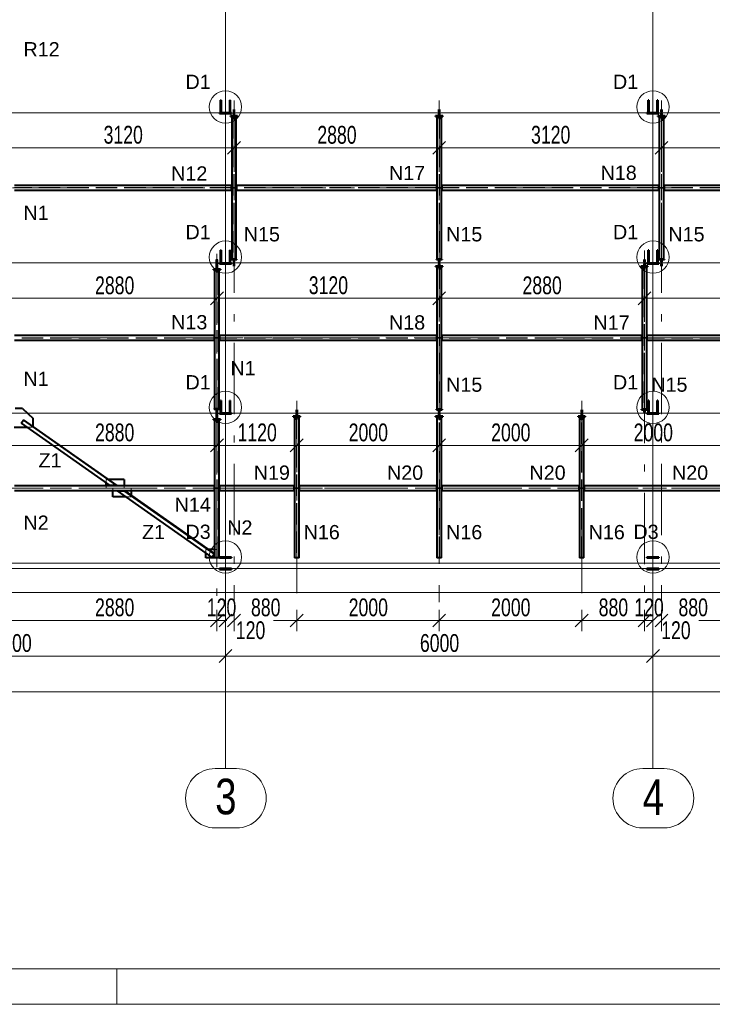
# Model space of a CAD drawing. Header units: metres. Extents: x 212 to 317, y 37 to 97.
# Tile 5 of 52: x 231.51 to 241.23, y 37.11 to 50.92. Entities that reach past the tile are written whole.
import ezdxf

# ---------------------------------------------------------------- set-up
doc = ezdxf.new("R2010")
doc.units = ezdxf.units.M
doc.linetypes.add('__RA_15', pattern=[1.7, 1, -0.3, 0.1, -0.3])
doc.linetypes.add('__RA_2', pattern=[0.4, 0.3, -0.1])
for name, color, linetype, lineweight in [('OSY', 204, '__RA_15', 13), ('POPIS', 7, 'Continuous', 13), ('SRAFY', 254, 'Continuous', 18), ('Standard', 7, 'Continuous', 40), ('VYZTUZ', 11, 'Continuous', 50)]:
    doc.layers.add(name, color=color, linetype=linetype, lineweight=lineweight)
doc.styles.add('ARIAL', font='ARIAL.TTF')

msp = doc.modelspace()

# ---------------------------------------------------------------- linework, layer by layer
at = {"layer": 'OSY', "color": 204, "linetype": 'Continuous', "lineweight": 13}
for p, q in [((234.396, 40.423), (234.396, 66.921)), ((240.396, 40.423), (240.396, 66.921)), ((225.637, 49.62), (298.407, 49.62)), ((224.437, 47.513), (298.407, 47.513)), ((222.139, 45.405), (298.407, 45.405)), ((222.139, 43.297), (298.407, 43.297)), ((234.551, 40.417), (234.252, 40.417)), ((234.396, 40.423), (234.396, 40.423)), ((240.551, 40.417), (240.252, 40.417)), ((240.396, 40.423), (240.396, 40.423)), ((234.551, 39.583), (234.252, 39.583)), ((240.551, 39.583), (240.252, 39.583))]:
    msp.add_line(p, q, dxfattribs=at)
at = {"layer": 'OSY', "color": 204, "linetype": '__RA_15', "lineweight": 13}
for p, q in [((234.516, 49.791), (234.516, 42.751)), ((237.396, 49.791), (237.396, 42.751)), ((240.516, 49.791), (240.516, 42.751)), ((224.606, 48.566), (292.136, 48.566)), ((240.276, 47.684), (240.276, 42.793)), ((234.276, 47.641), (234.276, 42.751)), ((223.446, 46.459), (293.446, 46.459)), ((235.396, 45.576), (235.396, 42.751)), ((239.396, 45.576), (239.396, 42.751)), ((222.186, 44.351), (294.576, 44.351))]:
    msp.add_line(p, q, dxfattribs=at)
at = {"layer": 'OSY', "color": 204, "linetype": 'Continuous', "lineweight": 13}
for centre, start, end in [((234.252, 40), 90, 270), ((234.551, 40), 270, 90), ((240.252, 40), 90, 270), ((240.551, 40), 270, 90)]:
    msp.add_arc(centre, 0.417, start, end, dxfattribs=at)
at = {"layer": 'SRAFY', "color": 136, "linetype": 'Continuous', "lineweight": 18}
msp.add_line((232.869, 37.608), (232.869, 37.108), dxfattribs=at)
for points in [[(211.869, 37.108), (316.869, 37.108), (316.869, 96.508), (211.869, 96.508), (211.869, 37.108)], [(212.369, 37.608), (316.369, 37.608), (316.369, 96.008), (212.369, 96.008), (212.369, 37.608)]]:
    msp.add_lwpolyline(points, dxfattribs=at)
at = {"layer": 'Standard', "color": 1, "linetype": 'Continuous', "lineweight": 40}
for p, q in [((234.328, 49.623), (234.328, 49.797)), ((234.336, 49.797), (234.328, 49.797)), ((234.336, 49.797), (234.336, 49.623)), ((234.464, 49.797), (234.456, 49.797)), ((234.456, 49.623), (234.456, 49.797)), ((234.464, 49.797), (234.464, 49.623)), ((240.328, 49.623), (240.328, 49.797)), ((240.336, 49.797), (240.328, 49.797)), ((240.336, 49.797), (240.336, 49.623)), ((240.464, 49.797), (240.456, 49.797)), ((240.456, 49.623), (240.456, 49.797)), ((240.464, 49.797), (240.464, 49.623)), ((234.31, 49.608), (234.31, 49.618)), ((234.48, 49.618), (234.31, 49.618)), ((234.31, 49.608), (234.48, 49.608)), ((234.328, 49.623), (234.336, 49.623)), ((234.456, 49.623), (234.464, 49.623)), ((234.48, 49.618), (234.48, 49.608)), ((234.512, 49.665), (234.52, 49.665)), ((234.512, 49.633), (234.512, 49.665)), ((234.52, 49.633), (234.512, 49.633)), ((234.512, 49.633), (234.512, 49.623)), ((234.512, 49.623), (234.52, 49.623)), ((234.52, 49.618), (234.512, 49.618)), ((234.512, 49.618), (234.512, 49.608)), ((234.512, 49.608), (234.52, 49.608)), ((234.512, 49.575), (234.512, 49.608)), ((234.52, 49.665), (234.52, 49.633)), ((234.52, 49.623), (234.52, 49.633)), ((234.52, 49.608), (234.52, 49.618)), ((234.52, 49.608), (234.52, 49.575)), ((237.392, 49.665), (237.4, 49.665)), ((237.392, 49.633), (237.392, 49.665)), ((237.4, 49.633), (237.392, 49.633)), ((237.392, 49.633), (237.392, 49.623)), ((237.392, 49.623), (237.4, 49.623)), ((237.4, 49.618), (237.392, 49.618)), ((237.392, 49.618), (237.392, 49.608)), ((237.392, 49.608), (237.4, 49.608)), ((237.392, 49.575), (237.392, 49.608)), ((237.4, 49.665), (237.4, 49.633)), ((237.4, 49.623), (237.4, 49.633)), ((237.4, 49.608), (237.4, 49.618)), ((237.4, 49.608), (237.4, 49.575)), ((240.31, 49.608), (240.31, 49.618)), ((240.48, 49.618), (240.31, 49.618)), ((240.31, 49.608), (240.48, 49.608)), ((240.328, 49.623), (240.336, 49.623)), ((240.456, 49.623), (240.464, 49.623)), ((240.48, 49.618), (240.48, 49.608)), ((240.512, 49.665), (240.52, 49.665)), ((240.512, 49.633), (240.512, 49.665)), ((240.52, 49.633), (240.512, 49.633)), ((240.512, 49.633), (240.512, 49.623)), ((240.512, 49.623), (240.52, 49.623)), ((240.52, 49.618), (240.512, 49.618)), ((240.512, 49.618), (240.512, 49.608)), ((240.512, 49.608), (240.52, 49.608)), ((240.512, 49.575), (240.512, 49.608)), ((240.52, 49.665), (240.52, 49.633)), ((240.52, 49.623), (240.52, 49.633)), ((240.52, 49.608), (240.52, 49.618)), ((240.52, 49.608), (240.52, 49.575)), ((234.466, 49.567), (234.466, 49.575)), ((234.566, 49.575), (234.466, 49.575)), ((234.466, 49.567), (234.566, 49.567)), ((234.474, 49.567), (234.474, 49.562)), ((234.474, 49.562), (234.509, 49.562)), ((234.484, 49.557), (234.484, 47.566)), ((234.484, 49.557), (234.548, 49.557)), ((234.509, 49.562), (234.509, 49.557)), ((234.514, 49.557), (234.514, 49.567)), ((234.518, 49.567), (234.518, 49.557)), ((234.523, 49.557), (234.523, 49.562)), ((234.523, 49.562), (234.558, 49.562)), ((234.548, 47.566), (234.548, 49.557)), ((234.558, 49.562), (234.558, 49.567)), ((234.566, 49.575), (234.566, 49.567)), ((237.346, 49.567), (237.346, 49.575)), ((237.446, 49.575), (237.346, 49.575)), ((237.346, 49.567), (237.446, 49.567)), ((237.354, 49.567), (237.354, 49.562)), ((237.354, 49.562), (237.389, 49.562)), ((237.364, 49.557), (237.364, 47.566)), ((237.364, 49.557), (237.428, 49.557)), ((237.389, 49.562), (237.389, 49.557)), ((237.394, 49.557), (237.394, 49.567)), ((237.398, 49.567), (237.398, 49.557)), ((237.403, 49.557), (237.403, 49.562)), ((237.403, 49.562), (237.438, 49.562)), ((237.428, 47.566), (237.428, 49.557)), ((237.438, 49.562), (237.438, 49.567)), ((237.446, 49.575), (237.446, 49.567)), ((240.466, 49.567), (240.466, 49.575)), ((240.566, 49.575), (240.466, 49.575)), ((240.466, 49.567), (240.566, 49.567)), ((240.474, 49.567), (240.474, 49.562)), ((240.474, 49.562), (240.509, 49.562)), ((240.484, 49.557), (240.484, 47.566)), ((240.484, 49.557), (240.548, 49.557)), ((240.509, 49.562), (240.509, 49.557)), ((240.514, 49.557), (240.514, 49.567)), ((240.518, 49.567), (240.518, 49.557)), ((240.523, 49.557), (240.523, 49.562)), ((240.523, 49.562), (240.558, 49.562)), ((240.548, 47.566), (240.548, 49.557)), ((240.558, 49.562), (240.558, 49.567)), ((240.566, 49.575), (240.566, 49.567)), ((234.476, 48.598), (231.436, 48.598)), ((231.436, 48.534), (234.476, 48.534)), ((234.476, 48.606), (234.476, 48.598)), ((234.476, 48.606), (234.484, 48.606)), ((234.476, 48.598), (234.476, 48.534)), ((234.476, 48.534), (234.476, 48.526)), ((234.484, 48.526), (234.476, 48.526)), ((234.548, 48.606), (234.556, 48.606)), ((234.556, 48.526), (234.548, 48.526)), ((234.556, 48.598), (234.556, 48.606)), ((234.556, 48.534), (234.556, 48.598)), ((237.356, 48.598), (234.556, 48.598)), ((234.556, 48.526), (234.556, 48.534)), ((234.556, 48.534), (237.356, 48.534)), ((237.356, 48.606), (237.356, 48.598)), ((237.356, 48.606), (237.364, 48.606)), ((237.356, 48.598), (237.356, 48.534)), ((237.356, 48.534), (237.356, 48.526)), ((237.364, 48.526), (237.356, 48.526)), ((237.428, 48.606), (237.436, 48.606)), ((237.436, 48.526), (237.428, 48.526)), ((237.436, 48.598), (237.436, 48.606)), ((237.436, 48.534), (237.436, 48.598)), ((240.476, 48.598), (237.436, 48.598)), ((237.436, 48.526), (237.436, 48.534)), ((237.436, 48.534), (240.476, 48.534)), ((240.476, 48.606), (240.476, 48.598)), ((240.476, 48.606), (240.484, 48.606)), ((240.476, 48.598), (240.476, 48.534)), ((240.476, 48.534), (240.476, 48.526)), ((240.484, 48.526), (240.476, 48.526)), ((240.548, 48.606), (240.556, 48.606)), ((240.556, 48.526), (240.548, 48.526)), ((240.556, 48.598), (240.556, 48.606)), ((240.556, 48.534), (240.556, 48.598)), ((243.356, 48.598), (240.556, 48.598)), ((240.556, 48.526), (240.556, 48.534)), ((240.556, 48.534), (243.356, 48.534)), ((234.328, 47.515), (234.328, 47.689)), ((234.336, 47.689), (234.328, 47.689)), ((234.336, 47.689), (234.336, 47.515)), ((234.464, 47.689), (234.456, 47.689)), ((234.456, 47.515), (234.456, 47.689)), ((234.464, 47.689), (234.464, 47.515)), ((240.328, 47.515), (240.328, 47.689)), ((240.336, 47.689), (240.328, 47.689)), ((240.336, 47.689), (240.336, 47.515)), ((240.464, 47.689), (240.456, 47.689)), ((240.456, 47.515), (240.456, 47.689)), ((240.464, 47.689), (240.464, 47.515)), ((234.28, 47.565), (234.272, 47.565)), ((234.272, 47.565), (234.272, 47.556)), ((234.272, 47.51), (234.272, 47.556)), ((234.272, 47.556), (234.28, 47.556)), ((234.28, 47.556), (234.28, 47.565)), ((234.28, 47.556), (234.28, 47.51)), ((234.476, 47.558), (234.476, 47.566)), ((234.484, 47.566), (234.476, 47.566)), ((234.476, 47.558), (234.556, 47.558)), ((234.548, 47.566), (234.484, 47.566)), ((234.512, 47.525), (234.512, 47.558)), ((234.52, 47.558), (234.52, 47.525)), ((234.556, 47.566), (234.548, 47.566)), ((234.556, 47.566), (234.556, 47.558)), ((237.356, 47.558), (237.356, 47.566)), ((237.364, 47.566), (237.356, 47.566)), ((237.356, 47.558), (237.436, 47.558)), ((237.428, 47.566), (237.364, 47.566)), ((237.392, 47.525), (237.392, 47.558)), ((237.4, 47.558), (237.4, 47.525)), ((237.436, 47.566), (237.428, 47.566)), ((237.436, 47.566), (237.436, 47.558)), ((240.272, 47.558), (240.28, 47.558)), ((240.272, 47.525), (240.272, 47.558)), ((240.28, 47.558), (240.28, 47.525)), ((240.476, 47.558), (240.476, 47.566)), ((240.484, 47.566), (240.476, 47.566)), ((240.476, 47.558), (240.556, 47.558)), ((240.548, 47.566), (240.484, 47.566)), ((240.512, 47.525), (240.512, 47.558)), ((240.52, 47.558), (240.52, 47.525)), ((240.556, 47.566), (240.548, 47.566)), ((240.556, 47.566), (240.556, 47.558)), ((234.226, 47.417), (234.226, 47.425)), ((234.326, 47.425), (234.226, 47.425)), ((234.226, 47.417), (234.326, 47.417)), ((234.234, 47.417), (234.234, 47.412)), ((234.234, 47.412), (234.269, 47.412)), ((234.244, 47.407), (234.308, 47.407)), ((234.244, 47.407), (234.244, 45.466)), ((234.269, 47.412), (234.269, 47.407)), ((234.272, 47.501), (234.272, 47.51)), ((234.272, 47.51), (234.28, 47.51)), ((234.272, 47.501), (234.28, 47.501)), ((234.272, 47.493), (234.272, 47.501)), ((234.272, 47.482), (234.272, 47.493)), ((234.28, 47.493), (234.272, 47.493)), ((234.272, 47.434), (234.272, 47.482)), ((234.28, 47.482), (234.272, 47.482)), ((234.28, 47.434), (234.272, 47.434)), ((234.272, 47.434), (234.272, 47.425)), ((234.274, 47.407), (234.274, 47.417)), ((234.278, 47.417), (234.278, 47.407)), ((234.28, 47.51), (234.28, 47.501)), ((234.28, 47.501), (234.28, 47.493)), ((234.28, 47.493), (234.28, 47.482)), ((234.28, 47.482), (234.28, 47.434)), ((234.28, 47.425), (234.28, 47.434)), ((234.283, 47.407), (234.283, 47.412)), ((234.283, 47.412), (234.318, 47.412)), ((234.308, 45.466), (234.308, 47.407)), ((234.31, 47.5), (234.31, 47.51)), ((234.48, 47.51), (234.31, 47.51)), ((234.31, 47.5), (234.48, 47.5)), ((234.318, 47.412), (234.318, 47.417)), ((234.326, 47.425), (234.326, 47.417)), ((234.328, 47.515), (234.336, 47.515)), ((234.456, 47.515), (234.464, 47.515)), ((234.48, 47.51), (234.48, 47.5)), ((234.52, 47.525), (234.512, 47.525)), ((234.512, 47.525), (234.512, 47.515)), ((234.512, 47.515), (234.52, 47.515)), ((234.52, 47.51), (234.512, 47.51)), ((234.512, 47.51), (234.512, 47.5)), ((234.512, 47.5), (234.52, 47.5)), ((234.512, 47.468), (234.512, 47.5)), ((234.52, 47.468), (234.512, 47.468)), ((234.52, 47.515), (234.52, 47.525)), ((234.52, 47.5), (234.52, 47.51)), ((234.52, 47.5), (234.52, 47.468)), ((237.346, 47.46), (237.346, 47.468)), ((237.446, 47.468), (237.346, 47.468)), ((237.346, 47.46), (237.446, 47.46)), ((237.354, 47.46), (237.354, 47.455)), ((237.354, 47.455), (237.389, 47.455)), ((237.364, 47.45), (237.364, 45.458)), ((237.364, 47.45), (237.428, 47.45)), ((237.389, 47.455), (237.389, 47.45)), ((237.4, 47.525), (237.392, 47.525)), ((237.392, 47.525), (237.392, 47.515)), ((237.392, 47.515), (237.4, 47.515)), ((237.4, 47.51), (237.392, 47.51)), ((237.392, 47.51), (237.392, 47.5)), ((237.392, 47.5), (237.4, 47.5)), ((237.392, 47.468), (237.392, 47.5)), ((237.394, 47.45), (237.394, 47.46)), ((237.398, 47.46), (237.398, 47.45)), ((237.4, 47.515), (237.4, 47.525)), ((237.4, 47.5), (237.4, 47.51)), ((237.4, 47.5), (237.4, 47.468)), ((237.403, 47.45), (237.403, 47.455)), ((237.403, 47.455), (237.438, 47.455)), ((237.428, 45.458), (237.428, 47.45)), ((237.438, 47.455), (237.438, 47.46)), ((237.446, 47.468), (237.446, 47.46)), ((240.226, 47.46), (240.226, 47.468)), ((240.326, 47.468), (240.226, 47.468)), ((240.226, 47.46), (240.326, 47.46)), ((240.234, 47.46), (240.234, 47.455)), ((240.234, 47.455), (240.269, 47.455)), ((240.244, 47.45), (240.244, 45.458)), ((240.244, 47.45), (240.308, 47.45)), ((240.269, 47.455), (240.269, 47.45)), ((240.28, 47.525), (240.272, 47.525)), ((240.272, 47.525), (240.272, 47.515)), ((240.272, 47.515), (240.28, 47.515)), ((240.28, 47.51), (240.272, 47.51)), ((240.272, 47.51), (240.272, 47.5)), ((240.272, 47.5), (240.28, 47.5)), ((240.272, 47.468), (240.272, 47.5)), ((240.274, 47.45), (240.274, 47.46)), ((240.278, 47.46), (240.278, 47.45)), ((240.28, 47.515), (240.28, 47.525)), ((240.28, 47.5), (240.28, 47.51)), ((240.28, 47.5), (240.28, 47.468)), ((240.283, 47.45), (240.283, 47.455)), ((240.283, 47.455), (240.318, 47.455)), ((240.308, 45.458), (240.308, 47.45)), ((240.31, 47.5), (240.31, 47.51)), ((240.48, 47.51), (240.31, 47.51)), ((240.31, 47.5), (240.48, 47.5)), ((240.318, 47.455), (240.318, 47.46)), ((240.326, 47.468), (240.326, 47.46)), ((240.328, 47.515), (240.336, 47.515)), ((240.456, 47.515), (240.464, 47.515)), ((240.48, 47.51), (240.48, 47.5)), ((240.52, 47.525), (240.512, 47.525)), ((240.512, 47.525), (240.512, 47.515)), ((240.512, 47.515), (240.52, 47.515)), ((240.52, 47.51), (240.512, 47.51)), ((240.512, 47.51), (240.512, 47.5)), ((240.512, 47.5), (240.52, 47.5)), ((240.512, 47.468), (240.512, 47.5)), ((240.52, 47.468), (240.512, 47.468)), ((240.52, 47.515), (240.52, 47.525)), ((240.52, 47.5), (240.52, 47.51)), ((240.52, 47.5), (240.52, 47.468)), ((234.236, 46.491), (231.436, 46.491)), ((231.436, 46.427), (234.236, 46.427)), ((234.236, 46.499), (234.236, 46.491)), ((234.236, 46.499), (234.244, 46.499)), ((234.236, 46.491), (234.236, 46.427)), ((234.236, 46.427), (234.236, 46.419)), ((234.308, 46.499), (234.316, 46.499)), ((234.316, 46.491), (234.316, 46.499)), ((234.316, 46.427), (234.316, 46.491)), ((237.356, 46.491), (234.316, 46.491)), ((234.316, 46.419), (234.316, 46.427)), ((234.316, 46.427), (237.356, 46.427)), ((237.356, 46.499), (237.356, 46.491)), ((237.356, 46.499), (237.364, 46.499)), ((237.356, 46.491), (237.356, 46.427)), ((237.356, 46.427), (237.356, 46.419)), ((237.428, 46.499), (237.436, 46.499)), ((237.436, 46.491), (237.436, 46.499)), ((237.436, 46.427), (237.436, 46.491)), ((240.236, 46.491), (237.436, 46.491)), ((237.436, 46.419), (237.436, 46.427)), ((237.436, 46.427), (240.236, 46.427)), ((240.236, 46.499), (240.236, 46.491)), ((240.236, 46.499), (240.244, 46.499)), ((240.236, 46.491), (240.236, 46.427)), ((240.236, 46.427), (240.236, 46.419)), ((240.308, 46.499), (240.316, 46.499)), ((240.316, 46.491), (240.316, 46.499)), ((240.316, 46.427), (240.316, 46.491)), ((243.356, 46.491), (240.316, 46.491)), ((240.316, 46.419), (240.316, 46.427)), ((240.316, 46.427), (243.356, 46.427)), ((234.244, 46.419), (234.236, 46.419)), ((234.316, 46.419), (234.308, 46.419)), ((237.364, 46.419), (237.356, 46.419)), ((237.436, 46.419), (237.428, 46.419)), ((240.244, 46.419), (240.236, 46.419)), ((240.316, 46.419), (240.308, 46.419)), ((231.546, 45.468), (231.446, 45.468)), ((231.546, 45.468), (231.696, 45.327)), ((234.236, 45.458), (234.236, 45.466)), ((234.244, 45.466), (234.236, 45.466)), ((234.236, 45.458), (234.316, 45.458)), ((234.308, 45.466), (234.244, 45.466)), ((234.272, 45.458), (234.272, 45.449)), ((234.28, 45.449), (234.28, 45.458)), ((234.316, 45.466), (234.308, 45.466)), ((234.316, 45.466), (234.316, 45.458)), ((234.328, 45.408), (234.328, 45.581)), ((234.336, 45.581), (234.328, 45.581)), ((234.336, 45.581), (234.336, 45.408)), ((234.464, 45.581), (234.456, 45.581)), ((234.456, 45.408), (234.456, 45.581)), ((234.464, 45.581), (234.464, 45.408)), ((237.356, 45.45), (237.356, 45.458)), ((237.364, 45.458), (237.356, 45.458)), ((237.428, 45.458), (237.364, 45.458)), ((237.436, 45.458), (237.428, 45.458)), ((237.436, 45.458), (237.436, 45.45)), ((240.236, 45.45), (240.236, 45.458)), ((240.244, 45.458), (240.236, 45.458)), ((240.308, 45.458), (240.244, 45.458)), ((240.316, 45.458), (240.308, 45.458)), ((240.316, 45.458), (240.316, 45.45)), ((240.328, 45.408), (240.328, 45.581)), ((240.336, 45.581), (240.328, 45.581)), ((240.336, 45.581), (240.336, 45.408)), ((240.464, 45.581), (240.456, 45.581)), ((240.456, 45.408), (240.456, 45.581)), ((240.464, 45.581), (240.464, 45.408)), ((231.696, 45.219), (231.696, 45.327)), ((234.272, 45.402), (234.272, 45.449)), ((234.272, 45.449), (234.28, 45.449)), ((234.272, 45.393), (234.272, 45.402)), ((234.272, 45.402), (234.28, 45.402)), ((234.272, 45.385), (234.272, 45.393)), ((234.272, 45.393), (234.28, 45.393)), ((234.272, 45.374), (234.272, 45.385)), ((234.28, 45.385), (234.272, 45.385)), ((234.272, 45.327), (234.272, 45.374)), ((234.28, 45.374), (234.272, 45.374)), ((234.28, 45.327), (234.272, 45.327)), ((234.272, 45.327), (234.272, 45.318)), ((234.28, 45.449), (234.28, 45.402)), ((234.28, 45.402), (234.28, 45.393)), ((234.28, 45.393), (234.28, 45.385)), ((234.28, 45.385), (234.28, 45.374)), ((234.28, 45.374), (234.28, 45.327)), ((234.28, 45.318), (234.28, 45.327)), ((234.31, 45.392), (234.31, 45.402)), ((234.48, 45.402), (234.31, 45.402)), ((234.31, 45.392), (234.48, 45.392)), ((234.328, 45.408), (234.336, 45.408)), ((234.456, 45.408), (234.464, 45.408)), ((234.48, 45.402), (234.48, 45.392)), ((235.346, 45.352), (235.346, 45.36)), ((235.446, 45.36), (235.346, 45.36)), ((235.346, 45.352), (235.446, 45.352)), ((235.354, 45.352), (235.354, 45.347)), ((235.354, 45.347), (235.389, 45.347)), ((235.364, 45.342), (235.364, 43.372)), ((235.364, 45.342), (235.428, 45.342)), ((235.389, 45.347), (235.389, 45.342)), ((235.392, 45.45), (235.4, 45.45)), ((235.392, 45.418), (235.392, 45.45)), ((235.4, 45.418), (235.392, 45.418)), ((235.392, 45.418), (235.392, 45.408)), ((235.392, 45.408), (235.4, 45.408)), ((235.4, 45.402), (235.392, 45.402)), ((235.392, 45.402), (235.392, 45.392)), ((235.392, 45.392), (235.4, 45.392)), ((235.392, 45.36), (235.392, 45.392)), ((235.394, 45.342), (235.394, 45.352)), ((235.398, 45.352), (235.398, 45.342)), ((235.4, 45.45), (235.4, 45.418)), ((235.4, 45.408), (235.4, 45.418)), ((235.4, 45.392), (235.4, 45.402)), ((235.4, 45.392), (235.4, 45.36)), ((235.403, 45.342), (235.403, 45.347)), ((235.403, 45.347), (235.438, 45.347)), ((235.428, 43.372), (235.428, 45.342)), ((235.438, 45.347), (235.438, 45.352)), ((235.446, 45.36), (235.446, 45.352)), ((237.346, 45.352), (237.346, 45.36)), ((237.446, 45.36), (237.346, 45.36)), ((237.346, 45.352), (237.446, 45.352)), ((237.354, 45.352), (237.354, 45.347)), ((237.354, 45.347), (237.389, 45.347)), ((237.356, 45.45), (237.436, 45.45)), ((237.364, 45.342), (237.428, 45.342)), ((237.364, 45.342), (237.364, 43.372)), ((237.389, 45.347), (237.389, 45.342)), ((237.392, 45.418), (237.392, 45.45)), ((237.4, 45.418), (237.392, 45.418)), ((237.392, 45.418), (237.392, 45.408)), ((237.392, 45.408), (237.4, 45.408)), ((237.4, 45.402), (237.392, 45.402)), ((237.392, 45.402), (237.392, 45.392)), ((237.392, 45.392), (237.4, 45.392)), ((237.392, 45.36), (237.392, 45.392)), ((237.394, 45.342), (237.394, 45.352)), ((237.398, 45.352), (237.398, 45.342)), ((237.4, 45.45), (237.4, 45.418)), ((237.4, 45.408), (237.4, 45.418)), ((237.4, 45.392), (237.4, 45.402)), ((237.4, 45.392), (237.4, 45.36)), ((237.403, 45.342), (237.403, 45.347)), ((237.403, 45.347), (237.438, 45.347)), ((237.428, 43.372), (237.428, 45.342)), ((237.438, 45.347), (237.438, 45.352)), ((237.446, 45.36), (237.446, 45.352)), ((239.346, 45.352), (239.346, 45.36)), ((239.446, 45.36), (239.346, 45.36)), ((239.346, 45.352), (239.446, 45.352)), ((239.354, 45.352), (239.354, 45.347)), ((239.354, 45.347), (239.389, 45.347)), ((239.364, 45.342), (239.428, 45.342)), ((239.364, 45.342), (239.364, 43.372)), ((239.389, 45.347), (239.389, 45.342)), ((239.392, 45.45), (239.4, 45.45)), ((239.392, 45.418), (239.392, 45.45)), ((239.4, 45.418), (239.392, 45.418)), ((239.392, 45.418), (239.392, 45.408)), ((239.392, 45.408), (239.4, 45.408)), ((239.4, 45.402), (239.392, 45.402)), ((239.392, 45.402), (239.392, 45.392)), ((239.392, 45.392), (239.4, 45.392)), ((239.392, 45.36), (239.392, 45.392)), ((239.394, 45.342), (239.394, 45.352)), ((239.398, 45.352), (239.398, 45.342)), ((239.4, 45.45), (239.4, 45.418)), ((239.4, 45.408), (239.4, 45.418)), ((239.4, 45.392), (239.4, 45.402)), ((239.4, 45.392), (239.4, 45.36)), ((239.403, 45.342), (239.403, 45.347)), ((239.403, 45.347), (239.438, 45.347)), ((239.428, 43.372), (239.428, 45.342)), ((239.438, 45.347), (239.438, 45.352)), ((239.446, 45.36), (239.446, 45.352)), ((240.236, 45.45), (240.316, 45.45)), ((240.272, 45.418), (240.272, 45.45)), ((240.28, 45.418), (240.272, 45.418)), ((240.272, 45.418), (240.272, 45.408)), ((240.272, 45.408), (240.28, 45.408)), ((240.28, 45.45), (240.28, 45.418)), ((240.28, 45.408), (240.28, 45.418)), ((240.31, 45.392), (240.31, 45.402)), ((240.48, 45.402), (240.31, 45.402)), ((240.31, 45.392), (240.48, 45.392)), ((240.328, 45.408), (240.336, 45.408)), ((240.456, 45.408), (240.464, 45.408)), ((240.48, 45.402), (240.48, 45.392)), ((231.428, 45.207), (231.608, 45.207)), ((231.529, 45.263), (231.56, 45.307)), ((231.529, 45.263), (232.773, 44.389)), ((231.56, 45.307), (231.563, 45.312)), ((231.56, 45.307), (232.867, 44.389)), ((232.877, 44.389), (231.563, 45.312)), ((234.226, 45.31), (234.226, 45.318)), ((234.326, 45.318), (234.226, 45.318)), ((234.226, 45.31), (234.326, 45.31)), ((234.234, 45.31), (234.234, 45.305)), ((234.234, 45.305), (234.269, 45.305)), ((234.244, 45.3), (234.308, 45.3)), ((234.244, 45.3), (234.244, 43.372)), ((234.269, 45.305), (234.269, 45.3)), ((234.274, 45.3), (234.274, 45.31)), ((234.278, 45.31), (234.278, 45.3)), ((234.283, 45.3), (234.283, 45.305)), ((234.283, 45.305), (234.318, 45.305)), ((234.308, 43.372), (234.308, 45.3)), ((234.318, 45.305), (234.318, 45.31)), ((234.326, 45.318), (234.326, 45.31)), ((234.236, 44.383), (231.436, 44.383)), ((232.722, 44.383), (232.722, 44.424)), ((232.976, 44.473), (232.757, 44.473)), ((232.867, 44.389), (232.773, 44.389)), ((232.877, 44.389), (232.867, 44.389)), ((232.976, 44.473), (232.976, 44.383)), ((234.236, 44.391), (234.236, 44.383)), ((234.236, 44.391), (234.244, 44.391)), ((234.236, 44.383), (234.236, 44.319)), ((234.308, 44.391), (234.316, 44.391)), ((234.316, 44.383), (234.316, 44.391)), ((234.316, 44.319), (234.316, 44.383)), ((235.356, 44.383), (234.316, 44.383)), ((235.356, 44.391), (235.356, 44.383)), ((235.356, 44.391), (235.364, 44.391)), ((235.356, 44.383), (235.356, 44.319)), ((235.428, 44.391), (235.436, 44.391)), ((235.436, 44.383), (235.436, 44.391)), ((235.436, 44.319), (235.436, 44.383)), ((237.356, 44.383), (235.436, 44.383)), ((237.356, 44.391), (237.356, 44.383)), ((237.356, 44.391), (237.364, 44.391)), ((237.356, 44.383), (237.356, 44.319)), ((237.428, 44.391), (237.436, 44.391)), ((237.436, 44.383), (237.436, 44.391)), ((237.436, 44.319), (237.436, 44.383)), ((239.356, 44.383), (237.436, 44.383)), ((239.356, 44.391), (239.356, 44.383)), ((239.356, 44.391), (239.364, 44.391)), ((239.356, 44.383), (239.356, 44.319)), ((239.428, 44.391), (239.436, 44.391)), ((239.436, 44.383), (239.436, 44.391)), ((239.436, 44.319), (239.436, 44.383)), ((241.356, 44.383), (239.436, 44.383)), ((231.436, 44.319), (234.236, 44.319)), ((232.816, 44.229), (232.816, 44.319)), ((233.001, 44.229), (232.816, 44.229)), ((234.204, 43.384), (232.88, 44.313)), ((232.88, 44.313), (232.974, 44.313)), ((232.974, 44.313), (232.985, 44.313)), ((234.235, 43.428), (232.974, 44.313)), ((232.985, 44.313), (234.238, 43.433)), ((233.07, 44.319), (233.07, 44.253)), ((234.236, 44.319), (234.236, 44.311)), ((234.244, 44.311), (234.236, 44.311)), ((234.316, 44.311), (234.308, 44.311)), ((234.316, 44.311), (234.316, 44.319)), ((234.316, 44.319), (235.356, 44.319)), ((235.356, 44.319), (235.356, 44.311)), ((235.364, 44.311), (235.356, 44.311)), ((235.436, 44.311), (235.428, 44.311)), ((235.436, 44.311), (235.436, 44.319)), ((235.436, 44.319), (237.356, 44.319)), ((237.356, 44.319), (237.356, 44.311)), ((237.364, 44.311), (237.356, 44.311)), ((237.436, 44.311), (237.428, 44.311)), ((237.436, 44.311), (237.436, 44.319)), ((237.436, 44.319), (239.356, 44.319)), ((239.356, 44.319), (239.356, 44.311)), ((239.364, 44.311), (239.356, 44.311)), ((239.436, 44.311), (239.428, 44.311)), ((239.436, 44.311), (239.436, 44.319)), ((239.436, 44.319), (241.356, 44.319)), ((234.12, 43.372), (234.12, 43.442)), ((234.244, 43.492), (234.153, 43.492)), ((234.204, 43.384), (234.235, 43.428)), ((234.235, 43.428), (234.238, 43.433)), ((234.244, 43.372), (234.12, 43.372)), ((234.308, 43.372), (234.244, 43.372)), ((234.31, 43.372), (234.31, 43.382)), ((234.48, 43.382), (234.31, 43.382)), ((234.31, 43.372), (234.48, 43.372)), ((234.48, 43.382), (234.48, 43.372)), ((235.428, 43.372), (235.364, 43.372)), ((237.428, 43.372), (237.364, 43.372)), ((239.428, 43.372), (239.364, 43.372)), ((240.31, 43.372), (240.31, 43.382)), ((240.48, 43.382), (240.31, 43.382)), ((240.31, 43.372), (240.48, 43.372)), ((240.48, 43.382), (240.48, 43.372)), ((234.48, 43.222), (234.31, 43.222)), ((234.31, 43.212), (234.31, 43.222)), ((234.31, 43.212), (234.48, 43.212)), ((234.48, 43.222), (234.48, 43.212)), ((240.48, 43.222), (240.31, 43.222)), ((240.31, 43.212), (240.31, 43.222)), ((240.31, 43.212), (240.48, 43.212)), ((240.48, 43.222), (240.48, 43.212))]:
    msp.add_line(p, q, dxfattribs=at)
at = {"layer": 'Standard', "color": 136, "linetype": '__RA_2', "lineweight": 18}
for p, q in [((234.328, 49.683), (234.336, 49.683)), ((234.456, 49.683), (234.464, 49.683)), ((240.328, 49.683), (240.336, 49.683)), ((240.456, 49.683), (240.464, 49.683)), ((234.509, 49.557), (234.509, 49.527)), ((234.509, 49.527), (234.514, 49.527)), ((234.514, 49.557), (234.514, 47.566)), ((234.518, 49.557), (234.518, 47.566)), ((234.518, 49.527), (234.523, 49.527)), ((234.523, 49.527), (234.523, 49.557)), ((237.389, 49.557), (237.389, 49.527)), ((237.389, 49.527), (237.394, 49.527)), ((237.394, 49.557), (237.394, 47.566)), ((237.398, 49.557), (237.398, 47.566)), ((237.398, 49.527), (237.403, 49.527)), ((237.403, 49.527), (237.403, 49.557)), ((240.509, 49.557), (240.509, 49.527)), ((240.509, 49.527), (240.514, 49.527)), ((240.514, 49.557), (240.514, 47.566)), ((240.518, 49.557), (240.518, 47.566)), ((240.518, 49.527), (240.523, 49.527)), ((240.523, 49.527), (240.523, 49.557)), ((234.476, 48.569), (231.436, 48.569)), ((234.476, 48.564), (231.436, 48.564)), ((234.484, 48.57), (234.504, 48.57)), ((234.504, 48.562), (234.484, 48.562)), ((234.514, 48.57), (234.504, 48.57)), ((234.504, 48.57), (234.504, 48.562)), ((234.504, 48.562), (234.514, 48.562)), ((234.528, 48.57), (234.518, 48.57)), ((234.518, 48.562), (234.528, 48.562)), ((234.528, 48.562), (234.528, 48.57)), ((234.528, 48.57), (234.548, 48.57)), ((234.548, 48.562), (234.528, 48.562)), ((237.356, 48.569), (234.556, 48.569)), ((237.356, 48.564), (234.556, 48.564)), ((237.364, 48.57), (237.384, 48.57)), ((237.384, 48.562), (237.364, 48.562)), ((237.394, 48.57), (237.384, 48.57)), ((237.384, 48.57), (237.384, 48.562)), ((237.384, 48.562), (237.394, 48.562)), ((237.408, 48.57), (237.398, 48.57)), ((237.398, 48.562), (237.408, 48.562)), ((237.408, 48.562), (237.408, 48.57)), ((237.408, 48.57), (237.428, 48.57)), ((237.428, 48.562), (237.408, 48.562)), ((240.476, 48.569), (237.436, 48.569)), ((240.476, 48.564), (237.436, 48.564)), ((240.484, 48.57), (240.504, 48.57)), ((240.504, 48.562), (240.484, 48.562)), ((240.514, 48.57), (240.504, 48.57)), ((240.504, 48.57), (240.504, 48.562)), ((240.504, 48.562), (240.514, 48.562)), ((240.528, 48.57), (240.518, 48.57)), ((240.518, 48.562), (240.528, 48.562)), ((240.528, 48.562), (240.528, 48.57)), ((240.528, 48.57), (240.548, 48.57)), ((240.548, 48.562), (240.528, 48.562)), ((243.356, 48.569), (240.556, 48.569)), ((243.356, 48.564), (240.556, 48.564)), ((234.328, 47.576), (234.336, 47.576)), ((234.456, 47.576), (234.464, 47.576)), ((240.328, 47.576), (240.336, 47.576)), ((240.456, 47.576), (240.464, 47.576)), ((234.269, 47.407), (234.269, 47.377)), ((234.28, 47.521), (234.272, 47.521)), ((234.272, 47.51), (234.28, 47.51)), ((234.28, 47.502), (234.272, 47.502)), ((234.272, 47.493), (234.28, 47.493)), ((234.272, 47.443), (234.28, 47.443)), ((234.274, 45.466), (234.274, 47.407)), ((234.278, 45.466), (234.278, 47.407)), ((234.283, 47.377), (234.283, 47.407)), ((237.389, 47.45), (237.389, 47.42)), ((237.389, 47.42), (237.394, 47.42)), ((237.394, 47.45), (237.394, 45.458)), ((237.398, 47.45), (237.398, 45.458)), ((237.398, 47.42), (237.403, 47.42)), ((237.403, 47.42), (237.403, 47.45)), ((240.269, 47.45), (240.269, 47.42)), ((240.269, 47.42), (240.274, 47.42)), ((240.274, 47.45), (240.274, 45.458)), ((240.278, 47.45), (240.278, 45.458)), ((240.278, 47.42), (240.283, 47.42)), ((240.283, 47.42), (240.283, 47.45)), ((234.269, 47.377), (234.274, 47.377)), ((234.278, 47.377), (234.283, 47.377)), ((234.236, 46.461), (231.436, 46.461)), ((234.236, 46.457), (231.436, 46.457)), ((234.244, 46.463), (234.264, 46.463)), ((234.264, 46.455), (234.244, 46.455)), ((234.274, 46.463), (234.264, 46.463)), ((234.264, 46.463), (234.264, 46.455)), ((234.264, 46.455), (234.274, 46.455)), ((234.288, 46.463), (234.278, 46.463)), ((234.278, 46.455), (234.288, 46.455)), ((234.288, 46.455), (234.288, 46.463)), ((234.288, 46.463), (234.308, 46.463)), ((234.308, 46.455), (234.288, 46.455)), ((237.356, 46.461), (234.316, 46.461)), ((237.356, 46.457), (234.316, 46.457)), ((237.364, 46.463), (237.384, 46.463)), ((237.384, 46.455), (237.364, 46.455)), ((237.394, 46.463), (237.384, 46.463)), ((237.384, 46.463), (237.384, 46.455)), ((237.384, 46.455), (237.394, 46.455)), ((237.408, 46.463), (237.398, 46.463)), ((237.398, 46.455), (237.408, 46.455)), ((237.408, 46.455), (237.408, 46.463)), ((237.408, 46.463), (237.428, 46.463)), ((237.428, 46.455), (237.408, 46.455)), ((240.236, 46.461), (237.436, 46.461)), ((240.236, 46.457), (237.436, 46.457)), ((240.244, 46.463), (240.264, 46.463)), ((240.264, 46.455), (240.244, 46.455)), ((240.274, 46.463), (240.264, 46.463)), ((240.264, 46.463), (240.264, 46.455)), ((240.264, 46.455), (240.274, 46.455)), ((240.288, 46.463), (240.278, 46.463)), ((240.278, 46.455), (240.288, 46.455)), ((240.288, 46.455), (240.288, 46.463)), ((240.288, 46.463), (240.308, 46.463)), ((240.308, 46.455), (240.288, 46.455)), ((243.356, 46.461), (240.316, 46.461)), ((243.356, 46.457), (240.316, 46.457)), ((234.328, 45.468), (234.336, 45.468)), ((234.456, 45.468), (234.464, 45.468)), ((240.328, 45.468), (240.336, 45.468)), ((240.456, 45.468), (240.464, 45.468)), ((234.28, 45.413), (234.272, 45.413)), ((234.272, 45.402), (234.28, 45.402)), ((234.28, 45.394), (234.272, 45.394)), ((234.272, 45.385), (234.28, 45.385)), ((234.272, 45.335), (234.28, 45.335)), ((235.389, 45.342), (235.389, 45.312)), ((235.394, 45.342), (235.394, 43.372)), ((235.398, 45.342), (235.398, 43.372)), ((235.403, 45.312), (235.403, 45.342)), ((237.389, 45.342), (237.389, 45.312)), ((237.394, 43.372), (237.394, 45.342)), ((237.398, 43.372), (237.398, 45.342)), ((237.403, 45.312), (237.403, 45.342)), ((239.389, 45.342), (239.389, 45.312)), ((239.394, 43.372), (239.394, 45.342)), ((239.398, 43.372), (239.398, 45.342)), ((239.403, 45.312), (239.403, 45.342)), ((231.608, 45.207), (231.696, 45.207)), ((231.696, 45.211), (231.696, 45.219)), ((231.696, 45.207), (231.696, 45.211)), ((234.269, 45.3), (234.269, 45.27)), ((234.269, 45.27), (234.274, 45.27)), ((234.274, 43.372), (234.274, 45.3)), ((234.278, 43.372), (234.278, 45.3)), ((234.278, 45.27), (234.283, 45.27)), ((234.283, 45.27), (234.283, 45.3)), ((235.389, 45.312), (235.394, 45.312)), ((235.398, 45.312), (235.403, 45.312)), ((237.389, 45.312), (237.394, 45.312)), ((237.398, 45.312), (237.403, 45.312)), ((239.389, 45.312), (239.394, 45.312)), ((239.398, 45.312), (239.403, 45.312)), ((234.236, 44.353), (231.436, 44.353)), ((232.757, 44.473), (232.722, 44.473)), ((232.722, 44.424), (232.722, 44.473)), ((232.722, 44.353), (232.722, 44.383)), ((232.976, 44.383), (232.976, 44.353)), ((234.244, 44.355), (234.264, 44.355)), ((234.274, 44.355), (234.264, 44.355)), ((234.264, 44.355), (234.264, 44.347)), ((234.288, 44.355), (234.278, 44.355)), ((234.288, 44.347), (234.288, 44.355)), ((234.288, 44.355), (234.308, 44.355)), ((235.356, 44.353), (234.316, 44.353)), ((235.364, 44.355), (235.384, 44.355)), ((235.394, 44.355), (235.384, 44.355)), ((235.384, 44.355), (235.384, 44.347)), ((235.408, 44.355), (235.398, 44.355)), ((235.408, 44.347), (235.408, 44.355)), ((235.408, 44.355), (235.428, 44.355)), ((237.356, 44.353), (235.436, 44.353)), ((237.364, 44.355), (237.384, 44.355)), ((237.394, 44.355), (237.384, 44.355)), ((237.384, 44.355), (237.384, 44.347)), ((237.408, 44.355), (237.398, 44.355)), ((237.408, 44.347), (237.408, 44.355)), ((237.408, 44.355), (237.428, 44.355)), ((239.356, 44.353), (237.436, 44.353)), ((239.364, 44.355), (239.384, 44.355)), ((239.394, 44.355), (239.384, 44.355)), ((239.384, 44.355), (239.384, 44.347)), ((239.408, 44.355), (239.398, 44.355)), ((239.408, 44.347), (239.408, 44.355)), ((239.408, 44.355), (239.428, 44.355)), ((241.356, 44.353), (239.436, 44.353)), ((234.236, 44.349), (231.436, 44.349)), ((232.816, 44.319), (232.816, 44.349)), ((233.07, 44.229), (233.001, 44.229)), ((233.07, 44.349), (233.07, 44.319)), ((233.07, 44.253), (233.07, 44.246)), ((233.07, 44.246), (233.07, 44.229)), ((234.264, 44.347), (234.244, 44.347)), ((234.264, 44.347), (234.274, 44.347)), ((234.278, 44.347), (234.288, 44.347)), ((234.308, 44.347), (234.288, 44.347)), ((235.356, 44.349), (234.316, 44.349)), ((235.384, 44.347), (235.364, 44.347)), ((235.384, 44.347), (235.394, 44.347)), ((235.398, 44.347), (235.408, 44.347)), ((235.428, 44.347), (235.408, 44.347)), ((237.356, 44.349), (235.436, 44.349)), ((237.384, 44.347), (237.364, 44.347)), ((237.384, 44.347), (237.394, 44.347)), ((237.398, 44.347), (237.408, 44.347)), ((237.428, 44.347), (237.408, 44.347)), ((239.356, 44.349), (237.436, 44.349)), ((239.384, 44.347), (239.364, 44.347)), ((239.384, 44.347), (239.394, 44.347)), ((239.398, 44.347), (239.408, 44.347)), ((239.428, 44.347), (239.408, 44.347)), ((241.356, 44.349), (239.436, 44.349)), ((234.143, 43.492), (234.12, 43.492)), ((234.12, 43.442), (234.12, 43.492)), ((234.153, 43.492), (234.143, 43.492)), ((234.274, 43.492), (234.244, 43.492))]:
    msp.add_line(p, q, dxfattribs=at)
at = {"layer": 'Standard', "color": 7, "linetype": 'Continuous', "lineweight": 13}
msp.add_line((221.994, 43.222), (294.798, 43.222), dxfattribs=at)
at = {"layer": 'Standard', "color": 7, "linetype": 'Continuous', "lineweight": 18}
msp.add_lwpolyline([(217.209, 42.889), (298.507, 42.889), (298.507, 65.318), (217.209, 65.318), (217.209, 42.889)], dxfattribs=at)
at = {"layer": 'Standard', "color": 204, "linetype": 'Continuous', "lineweight": 13}
for centre in [(234.396, 49.7), (240.396, 49.7), (234.396, 47.593), (240.396, 47.593), (234.396, 45.485), (240.396, 45.485), (234.396, 43.384), (240.396, 43.384)]:
    msp.add_circle(centre, 0.227, dxfattribs=at)
at = {"layer": 'VYZTUZ', "color": 171, "linetype": 'Continuous', "lineweight": 18}
for p, q in [((234.426, 49.037), (234.606, 49.217)), ((234.516, 49.127), (234.516, 49.277)), ((237.306, 49.037), (237.486, 49.217)), ((237.396, 49.127), (237.396, 49.277)), ((240.426, 49.037), (240.606, 49.217)), ((240.516, 49.127), (240.516, 49.277)), ((231.396, 49.127), (234.516, 49.127)), ((234.516, 49.127), (234.516, 48.977)), ((234.516, 49.127), (237.396, 49.127)), ((237.396, 49.127), (237.396, 48.977)), ((237.396, 49.127), (240.516, 49.127)), ((240.516, 49.127), (240.516, 48.977)), ((240.516, 49.127), (243.396, 49.127)), ((234.276, 47.015), (234.276, 47.165)), ((237.396, 47.015), (237.396, 47.165)), ((240.276, 47.015), (240.276, 47.165)), ((231.396, 47.015), (234.276, 47.015)), ((234.186, 46.925), (234.366, 47.105)), ((234.276, 47.015), (234.276, 46.865)), ((234.276, 47.015), (237.396, 47.015)), ((237.306, 46.925), (237.486, 47.105)), ((237.396, 47.015), (237.396, 46.865)), ((237.396, 47.015), (240.276, 47.015)), ((240.186, 46.925), (240.366, 47.105)), ((240.276, 47.015), (240.276, 46.865)), ((240.276, 47.015), (243.396, 47.015)), ((234.276, 44.951), (234.276, 45.101)), ((235.396, 44.951), (235.396, 45.101)), ((237.396, 44.951), (237.396, 45.101)), ((239.396, 44.951), (239.396, 45.101)), ((231.396, 44.951), (234.276, 44.951)), ((234.186, 44.861), (234.366, 45.041)), ((234.276, 44.951), (234.276, 44.801)), ((234.276, 44.951), (235.396, 44.951)), ((235.306, 44.861), (235.486, 45.041)), ((235.396, 44.951), (235.396, 44.801)), ((235.396, 44.951), (237.396, 44.951)), ((237.306, 44.861), (237.486, 45.041)), ((237.396, 44.951), (237.396, 44.801)), ((237.396, 44.951), (239.396, 44.951)), ((239.306, 44.861), (239.486, 45.041)), ((239.396, 44.951), (239.396, 44.801)), ((239.396, 44.951), (241.396, 44.951)), ((234.186, 42.405), (234.366, 42.585)), ((234.276, 42.495), (234.276, 42.645)), ((234.306, 42.405), (234.486, 42.585)), ((234.396, 42.495), (234.396, 42.645)), ((234.426, 42.405), (234.606, 42.585)), ((234.516, 42.495), (234.516, 42.645)), ((235.306, 42.405), (235.486, 42.585)), ((235.396, 42.495), (235.396, 42.645)), ((237.306, 42.405), (237.486, 42.585)), ((237.396, 42.495), (237.396, 42.645)), ((239.306, 42.405), (239.486, 42.585)), ((239.396, 42.495), (239.396, 42.645)), ((240.186, 42.405), (240.366, 42.585)), ((240.276, 42.495), (240.276, 42.645)), ((240.306, 42.405), (240.486, 42.585)), ((240.396, 42.495), (240.396, 42.645)), ((240.426, 42.405), (240.606, 42.585)), ((240.516, 42.495), (240.516, 42.645)), ((231.396, 42.495), (234.276, 42.495)), ((234.276, 42.495), (234.276, 42.345)), ((234.276, 42.495), (234.396, 42.495)), ((234.396, 42.495), (234.396, 42.345)), ((234.396, 42.495), (234.416, 42.495)), ((234.516, 42.495), (234.516, 42.345)), ((235.071, 42.495), (235.396, 42.495)), ((235.396, 42.495), (235.396, 42.345)), ((235.396, 42.495), (237.396, 42.495)), ((237.396, 42.495), (237.396, 42.345)), ((237.396, 42.495), (239.396, 42.495)), ((239.396, 42.495), (239.396, 42.345)), ((239.396, 42.495), (240.276, 42.495)), ((240.276, 42.495), (240.276, 42.345)), ((240.276, 42.495), (240.386, 42.495)), ((240.396, 42.495), (240.396, 42.345)), ((240.516, 42.495), (240.516, 42.345)), ((241.04, 42.495), (241.396, 42.495)), ((234.396, 41.995), (234.396, 42.145)), ((240.396, 41.995), (240.396, 42.145)), ((234.306, 41.905), (234.486, 42.085)), ((240.306, 41.905), (240.486, 42.085)), ((228.396, 41.995), (234.396, 41.995)), ((234.396, 41.995), (234.396, 41.845)), ((234.396, 41.995), (240.396, 41.995)), ((240.396, 41.995), (240.396, 41.845)), ((240.396, 41.995), (246.396, 41.995)), ((221.994, 41.495), (294.798, 41.495))]:
    msp.add_line(p, q, dxfattribs=at)

# ---------------------------------------------------------------- texts
at = {"layer": 'OSY', "color": 204, "linetype": '__RA_15', "lineweight": 13, "char_height": 0.5, "width": 0.19231, "attachment_point": 7, "style": 'ARIAL'}
for s, insert in [('\\W0.77;3', (234.252, 39.767)), ('\\W0.77;4', (240.252, 39.767))]:
    msp.add_mtext(s, dxfattribs=dict(at, insert=insert))
at = {"layer": 'POPIS', "color": 204, "linetype": 'Continuous', "lineweight": 13, "char_height": 0.2, "width": 0.09912, "attachment_point": 7, "style": 'ARIAL'}
for s, insert in [('\\W0.99;R12', (231.561, 50.41)), ('\\W0.99;D1', (233.835, 49.953)), ('\\W0.99;D1', (239.835, 49.953)), ('\\W0.99;N12', (233.634, 48.667)), ('\\W0.99;N17', (236.691, 48.674)), ('\\W0.99;N18', (239.661, 48.674)), ('\\W0.99;N1', (231.561, 48.115)), ('\\W0.99;D1', (233.835, 47.845)), ('\\W0.99;N15', (234.653, 47.811)), ('\\W0.99;N15', (237.493, 47.811)), ('\\W0.99;D1', (239.835, 47.845)), ('\\W0.99;N15', (240.613, 47.811)), ('\\W0.99;N13', (233.634, 46.577)), ('\\W0.99;N18', (236.691, 46.574)), ('\\W0.99;N17', (239.561, 46.574)), ('\\W0.99;N1', (234.465, 45.935)), ('\\W0.99;N1', (231.561, 45.785)), ('\\W0.99;D1', (233.835, 45.737)), ('\\W0.99;N15', (237.493, 45.701)), ('\\W0.99;D1', (239.835, 45.737)), ('\\W0.99;N15', (240.373, 45.701)), ('\\W0.99;Z1', (231.772, 44.642)), ('\\W0.99;N19', (234.793, 44.466)), ('\\W0.99;N20', (236.663, 44.466)), ('\\W0.99;N20', (238.663, 44.466)), ('\\W0.99;N20', (240.663, 44.466)), ('\\W0.99;N14', (233.682, 44.019)), ('\\W0.99;N2', (231.561, 43.767)), ('\\W0.99;Z1', (233.225, 43.636)), ('\\W0.99;D3', (233.835, 43.636)), ('\\W0.99;N2', (234.421, 43.699)), ('\\W0.99;N16', (235.493, 43.631)), ('\\W0.99;N16', (237.493, 43.631)), ('\\W0.99;N16', (239.493, 43.631)), ('\\W0.99;D3', (240.122, 43.636))]:
    msp.add_mtext(s, dxfattribs=dict(at, insert=insert))
at = {"layer": 'VYZTUZ', "color": 171, "linetype": 'Continuous', "lineweight": 18, "char_height": 0.25, "width": 0.08929, "attachment_point": 7, "style": 'ARIAL'}
for s, insert in [('\\W0.71;3120', (232.685, 49.182)), ('\\W0.71;2880', (235.685, 49.181)), ('\\W0.71;3120', (238.685, 49.182)), ('\\W0.71;2880', (232.565, 47.069)), ('\\W0.71;3120', (235.565, 47.07)), ('\\W0.71;2880', (238.565, 47.069)), ('\\W0.71;2880', (232.565, 45.005)), ('\\W0.71;1120', (234.565, 45.005)), ('\\W0.71;2000', (236.125, 45.005)), ('\\W0.71;2000', (238.125, 45.005)), ('\\W0.71;2000', (240.125, 45.005)), ('\\W0.71;2880', (232.565, 42.55)), ('\\W0.71;120', (234.134, 42.55)), ('\\W0.71;880', (234.754, 42.55)), ('\\W0.71;2000', (236.125, 42.55)), ('\\W0.71;2000', (238.125, 42.55)), ('\\W0.71;880', (239.634, 42.55)), ('\\W0.71;120', (240.134, 42.55)), ('\\W0.71;880', (240.754, 42.55)), ('\\W0.71;120', (234.541, 42.229)), ('\\W0.71;120', (240.511, 42.229)), ('\\W0.71;6000', (231.125, 42.05)), ('\\W0.71;6000', (237.125, 42.05))]:
    msp.add_mtext(s, dxfattribs=dict(at, insert=insert))

doc.saveas('drawing.dxf')
